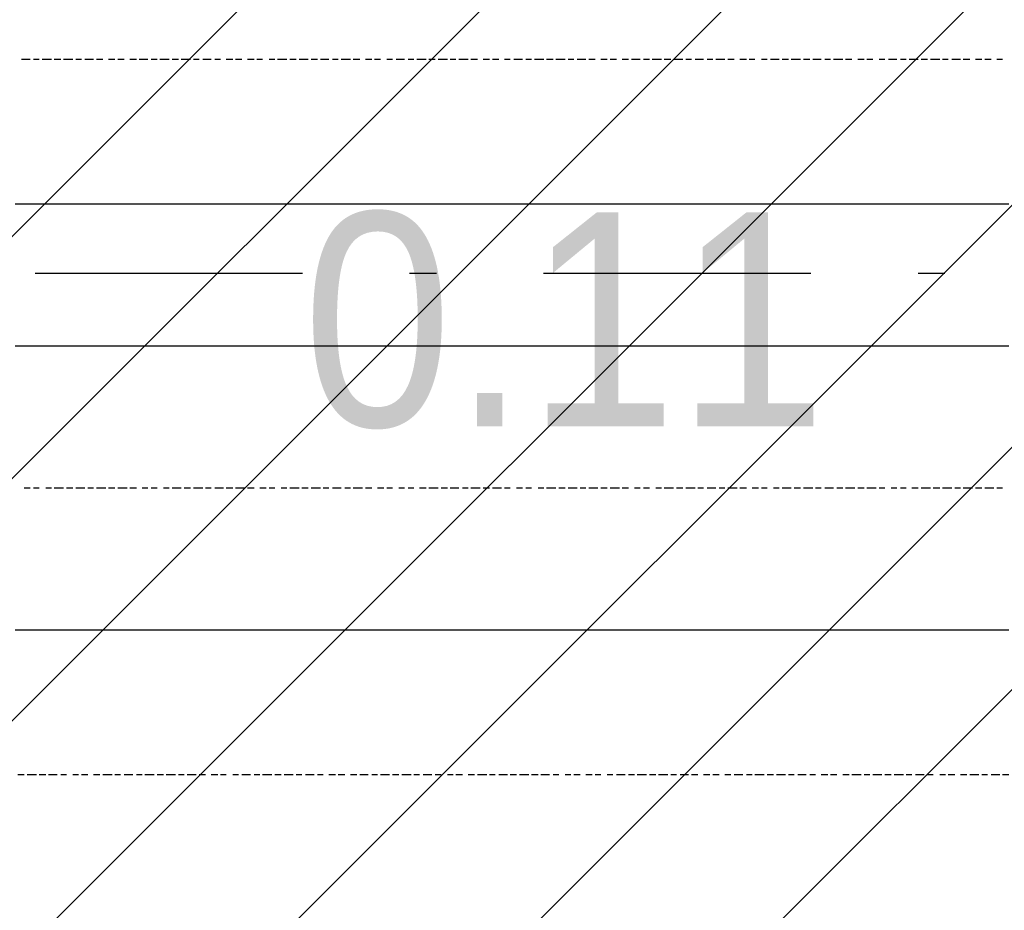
# Model space of a CAD drawing. Extents: x 997 to 109698, y 921 to 94021.
# Tile 254 of 256: x 38301 to 39681, y 19942 to 21191. Entities that reach past the tile are written whole.
import ezdxf

# ---------------------------------------------------------------- set-up
doc = ezdxf.new("R2010")
doc.units = 0
doc.header["$MEASUREMENT"] = 0
for name, color, linetype in [('12', 7, 'CONTINUOUS'), ('16', 7, 'CONTINUOUS'), ('28', 7, 'CONTINUOUS')]:
    doc.layers.add(name, color=color, linetype=linetype)
doc.styles.get("Standard").update_dxf_attribs({"font": 'Arial.ttf', "height": 0.2})

msp = doc.modelspace()

# ---------------------------------------------------------------- linework, layer by layer
at = {"layer": '12', "color": 5}
for p, q in [((38303.601607, 21135.953237), (38315.601607, 21135.953237)), ((38320.601607, 21135.953237), (38328.601607, 21135.953237)), ((38332.601607, 21135.953237), (38345.601607, 21135.953237)), ((38349.601607, 21135.953237), (38358.601607, 21135.953237)), ((38362.601607, 21135.953237), (38375.601607, 21135.953237)), ((38379.601607, 21135.953237), (38387.601607, 21135.953237)), ((38392.601607, 21135.953237), (38404.601607, 21135.953237)), ((38408.601607, 21135.953237), (38417.601607, 21135.953237)), ((38425.601607, 21135.953237), (38434.601607, 21135.953237)), ((38438.601607, 21135.953237), (38447.601607, 21135.953237)), ((38455.601607, 21135.953237), (38464.601607, 21135.953237)), ((38468.601607, 21135.953237), (38480.601607, 21135.953237)), ((38485.601607, 21135.953237), (38493.601607, 21135.953237)), ((38497.601607, 21135.953237), (38510.601607, 21135.953237)), ((38514.601607, 21135.953237), (38523.601607, 21135.953237)), ((38527.601607, 21135.953237), (38540.601607, 21135.953237)), ((38544.601607, 21135.953237), (38552.601607, 21135.953237)), ((38557.601607, 21135.953237), (38569.601607, 21135.953237)), ((38574.601607, 21135.953237), (38582.601607, 21135.953237)), ((38590.601607, 21135.953237), (38599.601607, 21135.953237)), ((38603.601607, 21135.953237), (38612.601607, 21135.953237)), ((38620.601607, 21135.953237), (38629.601607, 21135.953237)), ((38633.601607, 21135.953237), (38641.601607, 21135.953237)), ((38650.601607, 21135.953237), (38658.601607, 21135.953237)), ((38662.601607, 21135.953237), (38675.601607, 21135.953237)), ((38679.601607, 21135.953237), (38688.601607, 21135.953237)), ((38692.601607, 21135.953237), (38705.601607, 21135.953237)), ((38709.601607, 21135.953237), (38718.601607, 21135.953237)), ((38722.601607, 21135.953237), (38734.601607, 21135.953237)), ((38739.601607, 21135.953237), (38747.601607, 21135.953237)), ((38751.601607, 21135.953237), (38764.601607, 21135.953237)), ((38768.601607, 21135.953237), (38777.601607, 21135.953237)), ((38785.601607, 21135.953237), (38794.601607, 21135.953237)), ((38798.601607, 21135.953237), (38806.601607, 21135.953237)), ((38815.601607, 21135.953237), (38823.601607, 21135.953237)), ((38828.601607, 21135.953237), (38840.601607, 21135.953237)), ((38845.601607, 21135.953237), (38853.601607, 21135.953237)), ((38857.601607, 21135.953237), (38870.601607, 21135.953237)), ((38874.601607, 21135.953237), (38883.601607, 21135.953237)), ((38887.601607, 21135.953237), (38900.601607, 21135.953237)), ((38904.601607, 21135.953237), (38912.601607, 21135.953237)), ((38916.601607, 21135.953237), (38929.601607, 21135.953237)), ((38933.601607, 21135.953237), (38942.601607, 21135.953237)), ((38950.601607, 21135.953237), (38959.601607, 21135.953237)), ((38963.601607, 21135.953237), (38972.601607, 21135.953237)), ((38980.601607, 21135.953237), (38988.601607, 21135.953237)), ((38993.601607, 21135.953237), (39005.601607, 21135.953237)), ((39010.601607, 21135.953237), (39018.601607, 21135.953237)), ((39022.601607, 21135.953237), (39035.601607, 21135.953237)), ((39039.601607, 21135.953237), (39048.601607, 21135.953237)), ((39052.601607, 21135.953237), (39065.601607, 21135.953237)), ((39069.601607, 21135.953237), (39077.601607, 21135.953237)), ((39082.601607, 21135.953237), (39094.601607, 21135.953237)), ((39098.601607, 21135.953237), (39107.601607, 21135.953237)), ((39115.601607, 21135.953237), (39124.601607, 21135.953237)), ((39128.601607, 21135.953237), (39137.601607, 21135.953237)), ((39145.601607, 21135.953237), (39154.601607, 21135.953237)), ((39158.601607, 21135.953237), (39170.601607, 21135.953237)), ((39175.601607, 21135.953237), (39183.601607, 21135.953237)), ((39187.601607, 21135.953237), (39200.601607, 21135.953237)), ((39204.601607, 21135.953237), (39213.601607, 21135.953237)), ((39217.601607, 21135.953237), (39230.601607, 21135.953237)), ((39234.601607, 21135.953237), (39242.601607, 21135.953237)), ((39247.601607, 21135.953237), (39259.601607, 21135.953237)), ((39264.601607, 21135.953237), (39272.601607, 21135.953237)), ((39276.601607, 21135.953237), (39289.601607, 21135.953237)), ((39293.601607, 21135.953237), (39302.601607, 21135.953237)), ((39310.601607, 21135.953237), (39319.601607, 21135.953237)), ((39323.601607, 21135.953237), (39331.601607, 21135.953237)), ((39340.601607, 21135.953237), (39348.601607, 21135.953237)), ((39353.601607, 21135.953237), (39365.601607, 21135.953237)), ((39369.601607, 21135.953237), (39378.601607, 21135.953237)), ((39382.601607, 21135.953237), (39395.601607, 21135.953237)), ((39399.601607, 21135.953237), (39408.601607, 21135.953237)), ((39412.601607, 21135.953237), (39424.601607, 21135.953237)), ((39429.601607, 21135.953237), (39437.601607, 21135.953237)), ((39441.601607, 21135.953237), (39454.601607, 21135.953237)), ((39458.601607, 21135.953237), (39467.601607, 21135.953237)), ((39475.601607, 21135.953237), (39484.601607, 21135.953237)), ((39488.601607, 21135.953237), (39496.601607, 21135.953237)), ((39505.601607, 21135.953237), (39513.601607, 21135.953237)), ((39518.601607, 21135.953237), (39530.601607, 21135.953237)), ((39535.601607, 21135.953237), (39543.601607, 21135.953237)), ((39547.601607, 21135.953237), (39560.601607, 21135.953237)), ((39564.601607, 21135.953237), (39573.601607, 21135.953237)), ((39577.601607, 21135.953237), (39590.601607, 21135.953237)), ((39594.601607, 21135.953237), (39602.601607, 21135.953237)), ((39607.601607, 21135.953237), (39619.601607, 21135.953237)), ((39623.601607, 21135.953237), (39632.601607, 21135.953237)), ((39640.601607, 21135.953237), (39649.601607, 21135.953237)), ((39653.601607, 21135.953237), (39662.601607, 21135.953237)), ((39670.601607, 21135.953237), (39678.601607, 21135.953237)), ((38307.601607, 20534.953237), (38315.601607, 20534.953237)), ((38320.601607, 20534.953237), (38328.601607, 20534.953237)), ((38337.601607, 20534.953237), (38345.601607, 20534.953237)), ((38349.601607, 20534.953237), (38362.601607, 20534.953237)), ((38366.601607, 20534.953237), (38375.601607, 20534.953237)), ((38379.601607, 20534.953237), (38392.601607, 20534.953237)), ((38396.601607, 20534.953237), (38404.601607, 20534.953237)), ((38408.601607, 20534.953237), (38421.601607, 20534.953237)), ((38425.601607, 20534.953237), (38434.601607, 20534.953237)), ((38438.601607, 20534.953237), (38451.601607, 20534.953237)), ((38455.601607, 20534.953237), (38464.601607, 20534.953237)), ((38472.601607, 20534.953237), (38480.601607, 20534.953237)), ((38485.601607, 20534.953237), (38493.601607, 20534.953237)), ((38502.601607, 20534.953237), (38510.601607, 20534.953237)), ((38514.601607, 20534.953237), (38527.601607, 20534.953237)), ((38531.601607, 20534.953237), (38540.601607, 20534.953237)), ((38544.601607, 20534.953237), (38557.601607, 20534.953237)), ((38561.601607, 20534.953237), (38569.601607, 20534.953237)), ((38574.601607, 20534.953237), (38586.601607, 20534.953237)), ((38590.601607, 20534.953237), (38599.601607, 20534.953237)), ((38603.601607, 20534.953237), (38616.601607, 20534.953237)), ((38620.601607, 20534.953237), (38629.601607, 20534.953237)), ((38637.601607, 20534.953237), (38646.601607, 20534.953237)), ((38650.601607, 20534.953237), (38658.601607, 20534.953237)), ((38667.601607, 20534.953237), (38675.601607, 20534.953237)), ((38679.601607, 20534.953237), (38692.601607, 20534.953237)), ((38696.601607, 20534.953237), (38705.601607, 20534.953237)), ((38709.601607, 20534.953237), (38722.601607, 20534.953237)), ((38726.601607, 20534.953237), (38734.601607, 20534.953237)), ((38739.601607, 20534.953237), (38751.601607, 20534.953237)), ((38756.601607, 20534.953237), (38764.601607, 20534.953237)), ((38768.601607, 20534.953237), (38781.601607, 20534.953237)), ((38785.601607, 20534.953237), (38794.601607, 20534.953237)), ((38802.601607, 20534.953237), (38811.601607, 20534.953237)), ((38815.601607, 20534.953237), (38823.601607, 20534.953237)), ((38832.601607, 20534.953237), (38840.601607, 20534.953237)), ((38845.601607, 20534.953237), (38853.601607, 20534.953237)), ((38861.601607, 20534.953237), (38870.601607, 20534.953237)), ((38874.601607, 20534.953237), (38887.601607, 20534.953237)), ((38891.601607, 20534.953237), (38900.601607, 20534.953237)), ((38904.601607, 20534.953237), (38916.601607, 20534.953237)), ((38921.601607, 20534.953237), (38929.601607, 20534.953237)), ((38933.601607, 20534.953237), (38946.601607, 20534.953237)), ((38950.601607, 20534.953237), (38959.601607, 20534.953237)), ((38963.601607, 20534.953237), (38976.601607, 20534.953237)), ((38980.601607, 20534.953237), (38988.601607, 20534.953237)), ((38997.601607, 20534.953237), (39005.601607, 20534.953237)), ((39010.601607, 20534.953237), (39018.601607, 20534.953237)), ((39027.601607, 20534.953237), (39035.601607, 20534.953237)), ((39039.601607, 20534.953237), (39052.601607, 20534.953237)), ((39056.601607, 20534.953237), (39065.601607, 20534.953237)), ((39069.601607, 20534.953237), (39082.601607, 20534.953237)), ((39086.601607, 20534.953237), (39094.601607, 20534.953237)), ((39098.601607, 20534.953237), (39111.601607, 20534.953237)), ((39115.601607, 20534.953237), (39124.601607, 20534.953237)), ((39128.601607, 20534.953237), (39141.601607, 20534.953237)), ((39145.601607, 20534.953237), (39154.601607, 20534.953237)), ((39162.601607, 20534.953237), (39170.601607, 20534.953237)), ((39175.601607, 20534.953237), (39183.601607, 20534.953237)), ((39192.601607, 20534.953237), (39200.601607, 20534.953237)), ((39204.601607, 20534.953237), (39217.601607, 20534.953237)), ((39221.601607, 20534.953237), (39230.601607, 20534.953237)), ((39234.601607, 20534.953237), (39247.601607, 20534.953237)), ((39251.601607, 20534.953237), (39259.601607, 20534.953237)), ((39264.601607, 20534.953237), (39276.601607, 20534.953237)), ((39281.601607, 20534.953237), (39289.601607, 20534.953237)), ((39293.601607, 20534.953237), (39306.601607, 20534.953237)), ((39310.601607, 20534.953237), (39319.601607, 20534.953237)), ((39327.601607, 20534.953237), (39336.601607, 20534.953237)), ((39340.601607, 20534.953237), (39348.601607, 20534.953237)), ((39357.601607, 20534.953237), (39365.601607, 20534.953237)), ((39369.601607, 20534.953237), (39382.601607, 20534.953237)), ((39386.601607, 20534.953237), (39395.601607, 20534.953237)), ((39399.601607, 20534.953237), (39412.601607, 20534.953237)), ((39416.601607, 20534.953237), (39424.601607, 20534.953237)), ((39429.601607, 20534.953237), (39441.601607, 20534.953237)), ((39446.601607, 20534.953237), (39454.601607, 20534.953237)), ((39458.601607, 20534.953237), (39471.601607, 20534.953237)), ((39475.601607, 20534.953237), (39484.601607, 20534.953237)), ((39488.601607, 20534.953237), (39501.601607, 20534.953237)), ((39505.601607, 20534.953237), (39513.601607, 20534.953237)), ((39522.601607, 20534.953237), (39530.601607, 20534.953237)), ((39535.601607, 20534.953237), (39543.601607, 20534.953237)), ((39551.601607, 20534.953237), (39560.601607, 20534.953237)), ((39564.601607, 20534.953237), (39577.601607, 20534.953237)), ((39581.601607, 20534.953237), (39590.601607, 20534.953237)), ((39594.601607, 20534.953237), (39607.601607, 20534.953237)), ((39611.601607, 20534.953237), (39619.601607, 20534.953237)), ((39623.601607, 20534.953237), (39636.601607, 20534.953237)), ((39640.601607, 20534.953237), (39649.601607, 20534.953237)), ((39653.601607, 20534.953237), (39666.601607, 20534.953237)), ((39670.601607, 20534.953237), (39678.601607, 20534.953237)), ((38298.601607, 20132.953237), (38307.601607, 20132.953237)), ((38311.601607, 20132.953237), (38324.601607, 20132.953237)), ((38328.601607, 20132.953237), (38337.601607, 20132.953237)), ((38341.601607, 20132.953237), (38353.601607, 20132.953237)), ((38358.601607, 20132.953237), (38366.601607, 20132.953237)), ((38375.601607, 20132.953237), (38383.601607, 20132.953237)), ((38387.601607, 20132.953237), (38396.601607, 20132.953237)), ((38404.601607, 20132.953237), (38413.601607, 20132.953237)), ((38417.601607, 20132.953237), (38430.601607, 20132.953237)), ((38434.601607, 20132.953237), (38442.601607, 20132.953237)), ((38447.601607, 20132.953237), (38459.601607, 20132.953237)), ((38464.601607, 20132.953237), (38472.601607, 20132.953237)), ((38476.601607, 20132.953237), (38489.601607, 20132.953237)), ((38493.601607, 20132.953237), (38502.601607, 20132.953237)), ((38506.601607, 20132.953237), (38519.601607, 20132.953237)), ((38523.601607, 20132.953237), (38531.601607, 20132.953237)), ((38535.601607, 20132.953237), (38548.601607, 20132.953237)), ((38552.601607, 20132.953237), (38561.601607, 20132.953237)), ((38569.601607, 20132.953237), (38578.601607, 20132.953237)), ((38582.601607, 20132.953237), (38590.601607, 20132.953237)), ((38599.601607, 20132.953237), (38607.601607, 20132.953237)), ((38612.601607, 20132.953237), (38624.601607, 20132.953237)), ((38629.601607, 20132.953237), (38637.601607, 20132.953237)), ((38641.601607, 20132.953237), (38654.601607, 20132.953237)), ((38658.601607, 20132.953237), (38667.601607, 20132.953237)), ((38671.601607, 20132.953237), (38684.601607, 20132.953237)), ((38688.601607, 20132.953237), (38696.601607, 20132.953237)), ((38701.601607, 20132.953237), (38713.601607, 20132.953237)), ((38718.601607, 20132.953237), (38726.601607, 20132.953237)), ((38734.601607, 20132.953237), (38743.601607, 20132.953237)), ((38747.601607, 20132.953237), (38756.601607, 20132.953237)), ((38764.601607, 20132.953237), (38773.601607, 20132.953237)), ((38777.601607, 20132.953237), (38789.601607, 20132.953237)), ((38794.601607, 20132.953237), (38802.601607, 20132.953237)), ((38806.601607, 20132.953237), (38819.601607, 20132.953237)), ((38823.601607, 20132.953237), (38832.601607, 20132.953237)), ((38836.601607, 20132.953237), (38849.601607, 20132.953237)), ((38853.601607, 20132.953237), (38861.601607, 20132.953237)), ((38866.601607, 20132.953237), (38878.601607, 20132.953237)), ((38883.601607, 20132.953237), (38891.601607, 20132.953237)), ((38900.601607, 20132.953237), (38908.601607, 20132.953237)), ((38912.601607, 20132.953237), (38921.601607, 20132.953237)), ((38929.601607, 20132.953237), (38938.601607, 20132.953237)), ((38942.601607, 20132.953237), (38955.601607, 20132.953237)), ((38959.601607, 20132.953237), (38967.601607, 20132.953237)), ((38972.601607, 20132.953237), (38984.601607, 20132.953237)), ((38988.601607, 20132.953237), (38997.601607, 20132.953237)), ((39001.601607, 20132.953237), (39014.601607, 20132.953237)), ((39018.601607, 20132.953237), (39027.601607, 20132.953237)), ((39031.601607, 20132.953237), (39043.601607, 20132.953237)), ((39048.601607, 20132.953237), (39056.601607, 20132.953237)), ((39065.601607, 20132.953237), (39073.601607, 20132.953237)), ((39077.601607, 20132.953237), (39086.601607, 20132.953237)), ((39094.601607, 20132.953237), (39103.601607, 20132.953237)), ((39107.601607, 20132.953237), (39115.601607, 20132.953237)), ((39124.601607, 20132.953237), (39132.601607, 20132.953237)), ((39137.601607, 20132.953237), (39149.601607, 20132.953237)), ((39154.601607, 20132.953237), (39162.601607, 20132.953237)), ((39166.601607, 20132.953237), (39179.601607, 20132.953237)), ((39183.601607, 20132.953237), (39192.601607, 20132.953237)), ((39196.601607, 20132.953237), (39209.601607, 20132.953237)), ((39213.601607, 20132.953237), (39221.601607, 20132.953237)), ((39226.601607, 20132.953237), (39238.601607, 20132.953237)), ((39242.601607, 20132.953237), (39251.601607, 20132.953237)), ((39259.601607, 20132.953237), (39268.601607, 20132.953237)), ((39272.601607, 20132.953237), (39281.601607, 20132.953237)), ((39289.601607, 20132.953237), (39297.601607, 20132.953237)), ((39302.601607, 20132.953237), (39314.601607, 20132.953237)), ((39319.601607, 20132.953237), (39327.601607, 20132.953237)), ((39331.601607, 20132.953237), (39344.601607, 20132.953237)), ((39348.601607, 20132.953237), (39357.601607, 20132.953237)), ((39361.601607, 20132.953237), (39374.601607, 20132.953237)), ((39378.601607, 20132.953237), (39386.601607, 20132.953237)), ((39391.601607, 20132.953237), (39403.601607, 20132.953237)), ((39408.601607, 20132.953237), (39416.601607, 20132.953237)), ((39424.601607, 20132.953237), (39433.601607, 20132.953237)), ((39437.601607, 20132.953237), (39446.601607, 20132.953237)), ((39454.601607, 20132.953237), (39463.601607, 20132.953237)), ((39467.601607, 20132.953237), (39480.601607, 20132.953237)), ((39484.601607, 20132.953237), (39492.601607, 20132.953237)), ((39496.601607, 20132.953237), (39509.601607, 20132.953237)), ((39513.601607, 20132.953237), (39522.601607, 20132.953237)), ((39526.601607, 20132.953237), (39539.601607, 20132.953237)), ((39543.601607, 20132.953237), (39551.601607, 20132.953237)), ((39556.601607, 20132.953237), (39568.601607, 20132.953237)), ((39573.601607, 20132.953237), (39581.601607, 20132.953237)), ((39590.601607, 20132.953237), (39598.601607, 20132.953237)), ((39602.601607, 20132.953237), (39611.601607, 20132.953237)), ((39619.601607, 20132.953237), (39628.601607, 20132.953237)), ((39632.601607, 20132.953237), (39645.601607, 20132.953237)), ((39649.601607, 20132.953237), (39657.601607, 20132.953237)), ((39662.601607, 20132.953237), (39674.601607, 20132.953237)), ((39678.601607, 20132.953237), (39687.601607, 20132.953237))]:
    msp.add_line(p, q, dxfattribs=at)
at = {"layer": '12', "color": 1}
for p, q in [((38294.601607, 20932.953237), (38307.601607, 20932.953237)), ((38307.601607, 20932.953237), (38315.601607, 20932.953237)), ((38315.601607, 20932.953237), (38324.601607, 20932.953237)), ((38324.601607, 20932.953237), (38337.601607, 20932.953237)), ((38337.601607, 20932.953237), (38345.601607, 20932.953237)), ((38345.601607, 20932.953237), (38353.601607, 20932.953237)), ((38353.601607, 20932.953237), (38366.601607, 20932.953237)), ((38366.601607, 20932.953237), (38375.601607, 20932.953237)), ((38375.601607, 20932.953237), (38383.601607, 20932.953237)), ((38383.601607, 20932.953237), (38396.601607, 20932.953237)), ((38396.601607, 20932.953237), (38404.601607, 20932.953237)), ((38404.601607, 20932.953237), (38417.601607, 20932.953237)), ((38417.601607, 20932.953237), (38425.601607, 20932.953237)), ((38425.601607, 20932.953237), (38434.601607, 20932.953237)), ((38434.601607, 20932.953237), (38447.601607, 20932.953237)), ((38447.601607, 20932.953237), (38455.601607, 20932.953237)), ((38455.601607, 20932.953237), (38464.601607, 20932.953237)), ((38464.601607, 20932.953237), (38476.601607, 20932.953237)), ((38476.601607, 20932.953237), (38485.601607, 20932.953237)), ((38485.601607, 20932.953237), (38493.601607, 20932.953237)), ((38493.601607, 20932.953237), (38506.601607, 20932.953237)), ((38506.601607, 20932.953237), (38514.601607, 20932.953237)), ((38514.601607, 20932.953237), (38527.601607, 20932.953237)), ((38527.601607, 20932.953237), (38535.601607, 20932.953237)), ((38535.601607, 20932.953237), (38544.601607, 20932.953237)), ((38544.601607, 20932.953237), (38557.601607, 20932.953237)), ((38557.601607, 20932.953237), (38565.601607, 20932.953237)), ((38565.601607, 20932.953237), (38574.601607, 20932.953237)), ((38574.601607, 20932.953237), (38586.601607, 20932.953237)), ((38586.601607, 20932.953237), (38595.601607, 20932.953237)), ((38595.601607, 20932.953237), (38603.601607, 20932.953237)), ((38603.601607, 20932.953237), (38616.601607, 20932.953237)), ((38616.601607, 20932.953237), (38624.601607, 20932.953237)), ((38624.601607, 20932.953237), (38637.601607, 20932.953237)), ((38637.601607, 20932.953237), (38646.601607, 20932.953237)), ((38646.601607, 20932.953237), (38654.601607, 20932.953237)), ((38654.601607, 20932.953237), (38667.601607, 20932.953237)), ((38667.601607, 20932.953237), (38675.601607, 20932.953237)), ((38675.601607, 20932.953237), (38684.601607, 20932.953237)), ((38684.601607, 20932.953237), (38696.601607, 20932.953237)), ((38696.601607, 20932.953237), (38705.601607, 20932.953237)), ((38705.601607, 20932.953237), (38713.601607, 20932.953237)), ((38713.601607, 20932.953237), (38726.601607, 20932.953237)), ((38726.601607, 20932.953237), (38734.601607, 20932.953237)), ((38734.601607, 20932.953237), (38747.601607, 20932.953237)), ((38747.601607, 20932.953237), (38756.601607, 20932.953237)), ((38756.601607, 20932.953237), (38764.601607, 20932.953237)), ((38764.601607, 20932.953237), (38777.601607, 20932.953237)), ((38777.601607, 20932.953237), (38785.601607, 20932.953237)), ((38785.601607, 20932.953237), (38794.601607, 20932.953237)), ((38794.601607, 20932.953237), (38806.601607, 20932.953237)), ((38806.601607, 20932.953237), (38815.601607, 20932.953237)), ((38815.601607, 20932.953237), (38823.601607, 20932.953237)), ((38823.601607, 20932.953237), (38836.601607, 20932.953237)), ((38836.601607, 20932.953237), (38845.601607, 20932.953237)), ((38845.601607, 20932.953237), (38853.601607, 20932.953237)), ((38853.601607, 20932.953237), (38866.601607, 20932.953237)), ((38866.601607, 20932.953237), (38874.601607, 20932.953237)), ((38874.601607, 20932.953237), (38887.601607, 20932.953237)), ((38887.601607, 20932.953237), (38895.601607, 20932.953237)), ((38895.601607, 20932.953237), (38904.601607, 20932.953237)), ((38904.601607, 20932.953237), (38916.601607, 20932.953237)), ((38916.601607, 20932.953237), (38925.601607, 20932.953237)), ((38925.601607, 20932.953237), (38933.601607, 20932.953237)), ((38933.601607, 20932.953237), (38946.601607, 20932.953237)), ((38946.601607, 20932.953237), (38955.601607, 20932.953237)), ((38955.601607, 20932.953237), (38963.601607, 20932.953237)), ((38963.601607, 20932.953237), (38976.601607, 20932.953237)), ((38976.601607, 20932.953237), (38984.601607, 20932.953237)), ((38984.601607, 20932.953237), (38997.601607, 20932.953237)), ((38997.601607, 20932.953237), (39005.601607, 20932.953237)), ((39005.601607, 20932.953237), (39014.601607, 20932.953237)), ((39014.601607, 20932.953237), (39027.601607, 20932.953237)), ((39027.601607, 20932.953237), (39035.601607, 20932.953237)), ((39035.601607, 20932.953237), (39043.601607, 20932.953237)), ((39043.601607, 20932.953237), (39056.601607, 20932.953237)), ((39056.601607, 20932.953237), (39065.601607, 20932.953237)), ((39065.601607, 20932.953237), (39073.601607, 20932.953237)), ((39073.601607, 20932.953237), (39086.601607, 20932.953237)), ((39086.601607, 20932.953237), (39094.601607, 20932.953237)), ((39094.601607, 20932.953237), (39107.601607, 20932.953237)), ((39107.601607, 20932.953237), (39115.601607, 20932.953237)), ((39115.601607, 20932.953237), (39124.601607, 20932.953237)), ((39124.601607, 20932.953237), (39137.601607, 20932.953237)), ((39137.601607, 20932.953237), (39145.601607, 20932.953237)), ((39145.601607, 20932.953237), (39154.601607, 20932.953237)), ((39154.601607, 20932.953237), (39166.601607, 20932.953237)), ((39166.601607, 20932.953237), (39175.601607, 20932.953237)), ((39175.601607, 20932.953237), (39183.601607, 20932.953237)), ((39183.601607, 20932.953237), (39196.601607, 20932.953237)), ((39196.601607, 20932.953237), (39204.601607, 20932.953237)), ((39204.601607, 20932.953237), (39217.601607, 20932.953237)), ((39217.601607, 20932.953237), (39226.601607, 20932.953237)), ((39226.601607, 20932.953237), (39234.601607, 20932.953237)), ((39234.601607, 20932.953237), (39247.601607, 20932.953237)), ((39247.601607, 20932.953237), (39255.601607, 20932.953237)), ((39255.601607, 20932.953237), (39264.601607, 20932.953237)), ((39264.601607, 20932.953237), (39276.601607, 20932.953237)), ((39276.601607, 20932.953237), (39285.601607, 20932.953237)), ((39285.601607, 20932.953237), (39293.601607, 20932.953237)), ((39293.601607, 20932.953237), (39306.601607, 20932.953237)), ((39306.601607, 20932.953237), (39314.601607, 20932.953237)), ((39314.601607, 20932.953237), (39327.601607, 20932.953237)), ((39327.601607, 20932.953237), (39336.601607, 20932.953237)), ((39336.601607, 20932.953237), (39344.601607, 20932.953237)), ((39344.601607, 20932.953237), (39357.601607, 20932.953237)), ((39357.601607, 20932.953237), (39365.601607, 20932.953237)), ((39365.601607, 20932.953237), (39374.601607, 20932.953237)), ((39374.601607, 20932.953237), (39386.601607, 20932.953237)), ((39386.601607, 20932.953237), (39395.601607, 20932.953237)), ((39395.601607, 20932.953237), (39403.601607, 20932.953237)), ((39403.601607, 20932.953237), (39416.601607, 20932.953237)), ((39416.601607, 20932.953237), (39424.601607, 20932.953237)), ((39424.601607, 20932.953237), (39433.601607, 20932.953237)), ((39433.601607, 20932.953237), (39446.601607, 20932.953237)), ((39446.601607, 20932.953237), (39454.601607, 20932.953237)), ((39454.601607, 20932.953237), (39467.601607, 20932.953237)), ((39467.601607, 20932.953237), (39475.601607, 20932.953237)), ((39475.601607, 20932.953237), (39484.601607, 20932.953237)), ((39484.601607, 20932.953237), (39496.601607, 20932.953237)), ((39496.601607, 20932.953237), (39505.601607, 20932.953237)), ((39505.601607, 20932.953237), (39513.601607, 20932.953237)), ((39513.601607, 20932.953237), (39526.601607, 20932.953237)), ((39526.601607, 20932.953237), (39535.601607, 20932.953237)), ((39535.601607, 20932.953237), (39543.601607, 20932.953237)), ((39543.601607, 20932.953237), (39556.601607, 20932.953237)), ((39556.601607, 20932.953237), (39564.601607, 20932.953237)), ((39564.601607, 20932.953237), (39577.601607, 20932.953237)), ((39577.601607, 20932.953237), (39585.601607, 20932.953237)), ((39585.601607, 20932.953237), (39594.601607, 20932.953237)), ((39594.601607, 20932.953237), (39607.601607, 20932.953237)), ((39607.601607, 20932.953237), (39615.601607, 20932.953237)), ((39615.601607, 20932.953237), (39623.601607, 20932.953237)), ((39623.601607, 20932.953237), (39636.601607, 20932.953237)), ((39636.601607, 20932.953237), (39645.601607, 20932.953237)), ((39645.601607, 20932.953237), (39653.601607, 20932.953237)), ((39653.601607, 20932.953237), (39666.601607, 20932.953237)), ((39666.601607, 20932.953237), (39674.601607, 20932.953237)), ((39674.601607, 20932.953237), (39687.601607, 20932.953237)), ((38294.601607, 20733.953237), (38307.601607, 20733.953237)), ((38307.601607, 20733.953237), (38315.601607, 20733.953237)), ((38315.601607, 20733.953237), (38324.601607, 20733.953237)), ((38324.601607, 20733.953237), (38337.601607, 20733.953237)), ((38337.601607, 20733.953237), (38345.601607, 20733.953237)), ((38345.601607, 20733.953237), (38353.601607, 20733.953237)), ((38353.601607, 20733.953237), (38366.601607, 20733.953237)), ((38366.601607, 20733.953237), (38375.601607, 20733.953237)), ((38375.601607, 20733.953237), (38383.601607, 20733.953237)), ((38383.601607, 20733.953237), (38396.601607, 20733.953237)), ((38396.601607, 20733.953237), (38404.601607, 20733.953237)), ((38404.601607, 20733.953237), (38417.601607, 20733.953237)), ((38417.601607, 20733.953237), (38425.601607, 20733.953237)), ((38425.601607, 20733.953237), (38434.601607, 20733.953237)), ((38434.601607, 20733.953237), (38447.601607, 20733.953237)), ((38447.601607, 20733.953237), (38455.601607, 20733.953237)), ((38455.601607, 20733.953237), (38464.601607, 20733.953237)), ((38464.601607, 20733.953237), (38476.601607, 20733.953237)), ((38476.601607, 20733.953237), (38485.601607, 20733.953237)), ((38485.601607, 20733.953237), (38493.601607, 20733.953237)), ((38493.601607, 20733.953237), (38506.601607, 20733.953237)), ((38506.601607, 20733.953237), (38514.601607, 20733.953237)), ((38514.601607, 20733.953237), (38527.601607, 20733.953237)), ((38527.601607, 20733.953237), (38535.601607, 20733.953237)), ((38535.601607, 20733.953237), (38544.601607, 20733.953237)), ((38544.601607, 20733.953237), (38557.601607, 20733.953237)), ((38557.601607, 20733.953237), (38565.601607, 20733.953237)), ((38565.601607, 20733.953237), (38574.601607, 20733.953237)), ((38574.601607, 20733.953237), (38586.601607, 20733.953237)), ((38586.601607, 20733.953237), (38595.601607, 20733.953237)), ((38595.601607, 20733.953237), (38603.601607, 20733.953237)), ((38603.601607, 20733.953237), (38616.601607, 20733.953237)), ((38616.601607, 20733.953237), (38624.601607, 20733.953237)), ((38624.601607, 20733.953237), (38637.601607, 20733.953237)), ((38637.601607, 20733.953237), (38646.601607, 20733.953237)), ((38646.601607, 20733.953237), (38654.601607, 20733.953237)), ((38654.601607, 20733.953237), (38667.601607, 20733.953237)), ((38667.601607, 20733.953237), (38675.601607, 20733.953237)), ((38675.601607, 20733.953237), (38684.601607, 20733.953237)), ((38684.601607, 20733.953237), (38696.601607, 20733.953237)), ((38696.601607, 20733.953237), (38705.601607, 20733.953237)), ((38705.601607, 20733.953237), (38713.601607, 20733.953237)), ((38713.601607, 20733.953237), (38726.601607, 20733.953237)), ((38726.601607, 20733.953237), (38734.601607, 20733.953237)), ((38734.601607, 20733.953237), (38747.601607, 20733.953237)), ((38747.601607, 20733.953237), (38756.601607, 20733.953237)), ((38756.601607, 20733.953237), (38764.601607, 20733.953237)), ((38764.601607, 20733.953237), (38777.601607, 20733.953237)), ((38777.601607, 20733.953237), (38785.601607, 20733.953237)), ((38785.601607, 20733.953237), (38794.601607, 20733.953237)), ((38794.601607, 20733.953237), (38806.601607, 20733.953237)), ((38806.601607, 20733.953237), (38815.601607, 20733.953237)), ((38815.601607, 20733.953237), (38823.601607, 20733.953237)), ((38823.601607, 20733.953237), (38836.601607, 20733.953237)), ((38836.601607, 20733.953237), (38845.601607, 20733.953237)), ((38845.601607, 20733.953237), (38853.601607, 20733.953237)), ((38853.601607, 20733.953237), (38866.601607, 20733.953237)), ((38866.601607, 20733.953237), (38874.601607, 20733.953237)), ((38874.601607, 20733.953237), (38887.601607, 20733.953237)), ((38887.601607, 20733.953237), (38895.601607, 20733.953237)), ((38895.601607, 20733.953237), (38904.601607, 20733.953237)), ((38904.601607, 20733.953237), (38916.601607, 20733.953237)), ((38916.601607, 20733.953237), (38925.601607, 20733.953237)), ((38925.601607, 20733.953237), (38933.601607, 20733.953237)), ((38933.601607, 20733.953237), (38946.601607, 20733.953237)), ((38946.601607, 20733.953237), (38955.601607, 20733.953237)), ((38955.601607, 20733.953237), (38963.601607, 20733.953237)), ((38963.601607, 20733.953237), (38976.601607, 20733.953237)), ((38976.601607, 20733.953237), (38984.601607, 20733.953237)), ((38984.601607, 20733.953237), (38997.601607, 20733.953237)), ((38997.601607, 20733.953237), (39005.601607, 20733.953237)), ((39005.601607, 20733.953237), (39014.601607, 20733.953237)), ((39014.601607, 20733.953237), (39027.601607, 20733.953237)), ((39027.601607, 20733.953237), (39035.601607, 20733.953237)), ((39035.601607, 20733.953237), (39043.601607, 20733.953237)), ((39043.601607, 20733.953237), (39056.601607, 20733.953237)), ((39056.601607, 20733.953237), (39065.601607, 20733.953237)), ((39065.601607, 20733.953237), (39073.601607, 20733.953237)), ((39073.601607, 20733.953237), (39086.601607, 20733.953237)), ((39086.601607, 20733.953237), (39094.601607, 20733.953237)), ((39094.601607, 20733.953237), (39107.601607, 20733.953237)), ((39107.601607, 20733.953237), (39115.601607, 20733.953237)), ((39115.601607, 20733.953237), (39124.601607, 20733.953237)), ((39124.601607, 20733.953237), (39137.601607, 20733.953237)), ((39137.601607, 20733.953237), (39145.601607, 20733.953237)), ((39145.601607, 20733.953237), (39154.601607, 20733.953237)), ((39154.601607, 20733.953237), (39166.601607, 20733.953237)), ((39166.601607, 20733.953237), (39175.601607, 20733.953237)), ((39175.601607, 20733.953237), (39183.601607, 20733.953237)), ((39183.601607, 20733.953237), (39196.601607, 20733.953237)), ((39196.601607, 20733.953237), (39204.601607, 20733.953237)), ((39204.601607, 20733.953237), (39217.601607, 20733.953237)), ((39217.601607, 20733.953237), (39226.601607, 20733.953237)), ((39226.601607, 20733.953237), (39234.601607, 20733.953237)), ((39234.601607, 20733.953237), (39247.601607, 20733.953237)), ((39247.601607, 20733.953237), (39255.601607, 20733.953237)), ((39255.601607, 20733.953237), (39264.601607, 20733.953237)), ((39264.601607, 20733.953237), (39276.601607, 20733.953237)), ((39276.601607, 20733.953237), (39285.601607, 20733.953237)), ((39285.601607, 20733.953237), (39293.601607, 20733.953237)), ((39293.601607, 20733.953237), (39306.601607, 20733.953237)), ((39306.601607, 20733.953237), (39314.601607, 20733.953237)), ((39314.601607, 20733.953237), (39327.601607, 20733.953237)), ((39327.601607, 20733.953237), (39336.601607, 20733.953237)), ((39336.601607, 20733.953237), (39344.601607, 20733.953237)), ((39344.601607, 20733.953237), (39357.601607, 20733.953237)), ((39357.601607, 20733.953237), (39365.601607, 20733.953237)), ((39365.601607, 20733.953237), (39374.601607, 20733.953237)), ((39374.601607, 20733.953237), (39386.601607, 20733.953237)), ((39386.601607, 20733.953237), (39395.601607, 20733.953237)), ((39395.601607, 20733.953237), (39403.601607, 20733.953237)), ((39403.601607, 20733.953237), (39416.601607, 20733.953237)), ((39416.601607, 20733.953237), (39424.601607, 20733.953237)), ((39424.601607, 20733.953237), (39433.601607, 20733.953237)), ((39433.601607, 20733.953237), (39446.601607, 20733.953237)), ((39446.601607, 20733.953237), (39454.601607, 20733.953237)), ((39454.601607, 20733.953237), (39467.601607, 20733.953237)), ((39467.601607, 20733.953237), (39475.601607, 20733.953237)), ((39475.601607, 20733.953237), (39484.601607, 20733.953237)), ((39484.601607, 20733.953237), (39496.601607, 20733.953237)), ((39496.601607, 20733.953237), (39505.601607, 20733.953237)), ((39505.601607, 20733.953237), (39513.601607, 20733.953237)), ((39513.601607, 20733.953237), (39526.601607, 20733.953237)), ((39526.601607, 20733.953237), (39535.601607, 20733.953237)), ((39535.601607, 20733.953237), (39543.601607, 20733.953237)), ((39543.601607, 20733.953237), (39556.601607, 20733.953237)), ((39556.601607, 20733.953237), (39564.601607, 20733.953237)), ((39564.601607, 20733.953237), (39577.601607, 20733.953237)), ((39577.601607, 20733.953237), (39585.601607, 20733.953237)), ((39585.601607, 20733.953237), (39594.601607, 20733.953237)), ((39594.601607, 20733.953237), (39607.601607, 20733.953237)), ((39607.601607, 20733.953237), (39615.601607, 20733.953237)), ((39615.601607, 20733.953237), (39623.601607, 20733.953237)), ((39623.601607, 20733.953237), (39636.601607, 20733.953237)), ((39636.601607, 20733.953237), (39645.601607, 20733.953237)), ((39645.601607, 20733.953237), (39653.601607, 20733.953237)), ((39653.601607, 20733.953237), (39666.601607, 20733.953237)), ((39666.601607, 20733.953237), (39674.601607, 20733.953237)), ((39674.601607, 20733.953237), (39687.601607, 20733.953237)), ((38294.601607, 20335.953237), (38307.601607, 20335.953237)), ((38307.601607, 20335.953237), (38315.601607, 20335.953237)), ((38315.601607, 20335.953237), (38324.601607, 20335.953237)), ((38324.601607, 20335.953237), (38337.601607, 20335.953237)), ((38337.601607, 20335.953237), (38345.601607, 20335.953237)), ((38345.601607, 20335.953237), (38353.601607, 20335.953237)), ((38353.601607, 20335.953237), (38366.601607, 20335.953237)), ((38366.601607, 20335.953237), (38375.601607, 20335.953237)), ((38375.601607, 20335.953237), (38383.601607, 20335.953237)), ((38383.601607, 20335.953237), (38396.601607, 20335.953237)), ((38396.601607, 20335.953237), (38404.601607, 20335.953237)), ((38404.601607, 20335.953237), (38417.601607, 20335.953237)), ((38417.601607, 20335.953237), (38425.601607, 20335.953237)), ((38425.601607, 20335.953237), (38434.601607, 20335.953237)), ((38434.601607, 20335.953237), (38447.601607, 20335.953237)), ((38447.601607, 20335.953237), (38455.601607, 20335.953237)), ((38455.601607, 20335.953237), (38464.601607, 20335.953237)), ((38464.601607, 20335.953237), (38476.601607, 20335.953237)), ((38476.601607, 20335.953237), (38485.601607, 20335.953237)), ((38485.601607, 20335.953237), (38493.601607, 20335.953237)), ((38493.601607, 20335.953237), (38506.601607, 20335.953237)), ((38506.601607, 20335.953237), (38514.601607, 20335.953237)), ((38514.601607, 20335.953237), (38527.601607, 20335.953237)), ((38527.601607, 20335.953237), (38535.601607, 20335.953237)), ((38535.601607, 20335.953237), (38544.601607, 20335.953237)), ((38544.601607, 20335.953237), (38557.601607, 20335.953237)), ((38557.601607, 20335.953237), (38565.601607, 20335.953237)), ((38565.601607, 20335.953237), (38574.601607, 20335.953237)), ((38574.601607, 20335.953237), (38586.601607, 20335.953237)), ((38586.601607, 20335.953237), (38595.601607, 20335.953237)), ((38595.601607, 20335.953237), (38603.601607, 20335.953237)), ((38603.601607, 20335.953237), (38616.601607, 20335.953237)), ((38616.601607, 20335.953237), (38624.601607, 20335.953237)), ((38624.601607, 20335.953237), (38637.601607, 20335.953237)), ((38637.601607, 20335.953237), (38646.601607, 20335.953237)), ((38646.601607, 20335.953237), (38654.601607, 20335.953237)), ((38654.601607, 20335.953237), (38667.601607, 20335.953237)), ((38667.601607, 20335.953237), (38675.601607, 20335.953237)), ((38675.601607, 20335.953237), (38684.601607, 20335.953237)), ((38684.601607, 20335.953237), (38696.601607, 20335.953237)), ((38696.601607, 20335.953237), (38705.601607, 20335.953237)), ((38705.601607, 20335.953237), (38713.601607, 20335.953237)), ((38713.601607, 20335.953237), (38726.601607, 20335.953237)), ((38726.601607, 20335.953237), (38734.601607, 20335.953237)), ((38734.601607, 20335.953237), (38747.601607, 20335.953237)), ((38747.601607, 20335.953237), (38756.601607, 20335.953237)), ((38756.601607, 20335.953237), (38764.601607, 20335.953237)), ((38764.601607, 20335.953237), (38777.601607, 20335.953237)), ((38777.601607, 20335.953237), (38785.601607, 20335.953237)), ((38785.601607, 20335.953237), (38794.601607, 20335.953237)), ((38794.601607, 20335.953237), (38806.601607, 20335.953237)), ((38806.601607, 20335.953237), (38815.601607, 20335.953237)), ((38815.601607, 20335.953237), (38823.601607, 20335.953237)), ((38823.601607, 20335.953237), (38836.601607, 20335.953237)), ((38836.601607, 20335.953237), (38845.601607, 20335.953237)), ((38845.601607, 20335.953237), (38853.601607, 20335.953237)), ((38853.601607, 20335.953237), (38866.601607, 20335.953237)), ((38866.601607, 20335.953237), (38874.601607, 20335.953237)), ((38874.601607, 20335.953237), (38887.601607, 20335.953237)), ((38887.601607, 20335.953237), (38895.601607, 20335.953237)), ((38895.601607, 20335.953237), (38904.601607, 20335.953237)), ((38904.601607, 20335.953237), (38916.601607, 20335.953237)), ((38916.601607, 20335.953237), (38925.601607, 20335.953237)), ((38925.601607, 20335.953237), (38933.601607, 20335.953237)), ((38933.601607, 20335.953237), (38946.601607, 20335.953237)), ((38946.601607, 20335.953237), (38955.601607, 20335.953237)), ((38955.601607, 20335.953237), (38963.601607, 20335.953237)), ((38963.601607, 20335.953237), (38976.601607, 20335.953237)), ((38976.601607, 20335.953237), (38984.601607, 20335.953237)), ((38984.601607, 20335.953237), (38997.601607, 20335.953237)), ((38997.601607, 20335.953237), (39005.601607, 20335.953237)), ((39005.601607, 20335.953237), (39014.601607, 20335.953237)), ((39014.601607, 20335.953237), (39027.601607, 20335.953237)), ((39027.601607, 20335.953237), (39035.601607, 20335.953237)), ((39035.601607, 20335.953237), (39043.601607, 20335.953237)), ((39043.601607, 20335.953237), (39056.601607, 20335.953237)), ((39056.601607, 20335.953237), (39065.601607, 20335.953237)), ((39065.601607, 20335.953237), (39073.601607, 20335.953237)), ((39073.601607, 20335.953237), (39086.601607, 20335.953237)), ((39086.601607, 20335.953237), (39094.601607, 20335.953237)), ((39094.601607, 20335.953237), (39107.601607, 20335.953237)), ((39107.601607, 20335.953237), (39115.601607, 20335.953237)), ((39115.601607, 20335.953237), (39124.601607, 20335.953237)), ((39124.601607, 20335.953237), (39137.601607, 20335.953237)), ((39137.601607, 20335.953237), (39145.601607, 20335.953237)), ((39145.601607, 20335.953237), (39154.601607, 20335.953237)), ((39154.601607, 20335.953237), (39166.601607, 20335.953237)), ((39166.601607, 20335.953237), (39175.601607, 20335.953237)), ((39175.601607, 20335.953237), (39183.601607, 20335.953237)), ((39183.601607, 20335.953237), (39196.601607, 20335.953237)), ((39196.601607, 20335.953237), (39204.601607, 20335.953237)), ((39204.601607, 20335.953237), (39217.601607, 20335.953237)), ((39217.601607, 20335.953237), (39226.601607, 20335.953237)), ((39226.601607, 20335.953237), (39234.601607, 20335.953237)), ((39234.601607, 20335.953237), (39247.601607, 20335.953237)), ((39247.601607, 20335.953237), (39255.601607, 20335.953237)), ((39255.601607, 20335.953237), (39264.601607, 20335.953237)), ((39264.601607, 20335.953237), (39276.601607, 20335.953237)), ((39276.601607, 20335.953237), (39285.601607, 20335.953237)), ((39285.601607, 20335.953237), (39293.601607, 20335.953237)), ((39293.601607, 20335.953237), (39306.601607, 20335.953237)), ((39306.601607, 20335.953237), (39314.601607, 20335.953237)), ((39314.601607, 20335.953237), (39327.601607, 20335.953237)), ((39327.601607, 20335.953237), (39336.601607, 20335.953237)), ((39336.601607, 20335.953237), (39344.601607, 20335.953237)), ((39344.601607, 20335.953237), (39357.601607, 20335.953237)), ((39357.601607, 20335.953237), (39365.601607, 20335.953237)), ((39365.601607, 20335.953237), (39374.601607, 20335.953237)), ((39374.601607, 20335.953237), (39386.601607, 20335.953237)), ((39386.601607, 20335.953237), (39395.601607, 20335.953237)), ((39395.601607, 20335.953237), (39403.601607, 20335.953237)), ((39403.601607, 20335.953237), (39416.601607, 20335.953237)), ((39416.601607, 20335.953237), (39424.601607, 20335.953237)), ((39424.601607, 20335.953237), (39433.601607, 20335.953237)), ((39433.601607, 20335.953237), (39446.601607, 20335.953237)), ((39446.601607, 20335.953237), (39454.601607, 20335.953237)), ((39454.601607, 20335.953237), (39467.601607, 20335.953237)), ((39467.601607, 20335.953237), (39475.601607, 20335.953237)), ((39475.601607, 20335.953237), (39484.601607, 20335.953237)), ((39484.601607, 20335.953237), (39496.601607, 20335.953237)), ((39496.601607, 20335.953237), (39505.601607, 20335.953237)), ((39505.601607, 20335.953237), (39513.601607, 20335.953237)), ((39513.601607, 20335.953237), (39526.601607, 20335.953237)), ((39526.601607, 20335.953237), (39535.601607, 20335.953237)), ((39535.601607, 20335.953237), (39543.601607, 20335.953237)), ((39543.601607, 20335.953237), (39556.601607, 20335.953237)), ((39556.601607, 20335.953237), (39564.601607, 20335.953237)), ((39564.601607, 20335.953237), (39577.601607, 20335.953237)), ((39577.601607, 20335.953237), (39585.601607, 20335.953237)), ((39585.601607, 20335.953237), (39594.601607, 20335.953237)), ((39594.601607, 20335.953237), (39607.601607, 20335.953237)), ((39607.601607, 20335.953237), (39615.601607, 20335.953237)), ((39615.601607, 20335.953237), (39623.601607, 20335.953237)), ((39623.601607, 20335.953237), (39636.601607, 20335.953237)), ((39636.601607, 20335.953237), (39645.601607, 20335.953237)), ((39645.601607, 20335.953237), (39653.601607, 20335.953237)), ((39653.601607, 20335.953237), (39666.601607, 20335.953237)), ((39666.601607, 20335.953237), (39674.601607, 20335.953237)), ((39674.601607, 20335.953237), (39687.601607, 20335.953237))]:
    msp.add_line(p, q, dxfattribs=at)
at = {"layer": '28', "color": 2}
for p, q in [((36897.636205, 19494.459711), (41547.636205, 24144.459711)), ((36897.636205, 19155.048456), (41547.636205, 23805.048456)), ((36897.636205, 18815.637201), (41547.636205, 23465.637201)), ((36897.636205, 18476.225946), (41547.636205, 23126.225946)), ((22581.774752, 3820.953237), (41547.636205, 22786.814691)), ((22921.186007, 3820.953237), (41547.636205, 22447.403436)), ((23260.597261, 3820.953237), (41547.636205, 22107.992181))]:
    msp.add_line(p, q, dxfattribs=at)
at = {"layer": '28', "color": 4}
for p, q in [((38322.636205, 20835.953237), (38697.636205, 20835.953237)), ((39035.136205, 20835.953237), (39410.136205, 20835.953237))]:
    msp.add_line(p, q, dxfattribs=at)
at = {"layer": '28', "color": 4, "linetype": 'Continuous'}
for p, q in [((38847.636205, 20835.953237), (38885.136205, 20835.953237)), ((39560.136205, 20835.953237), (39597.636205, 20835.953237))]:
    msp.add_line(p, q, dxfattribs=at)

# ---------------------------------------------------------------- texts
at = {"layer": '16', "color": 24, "width": 0.9}
msp.add_text('0.11', height=300, dxfattribs=at).set_placement((38697.636205, 20620.953237))

doc.saveas('drawing.dxf')
